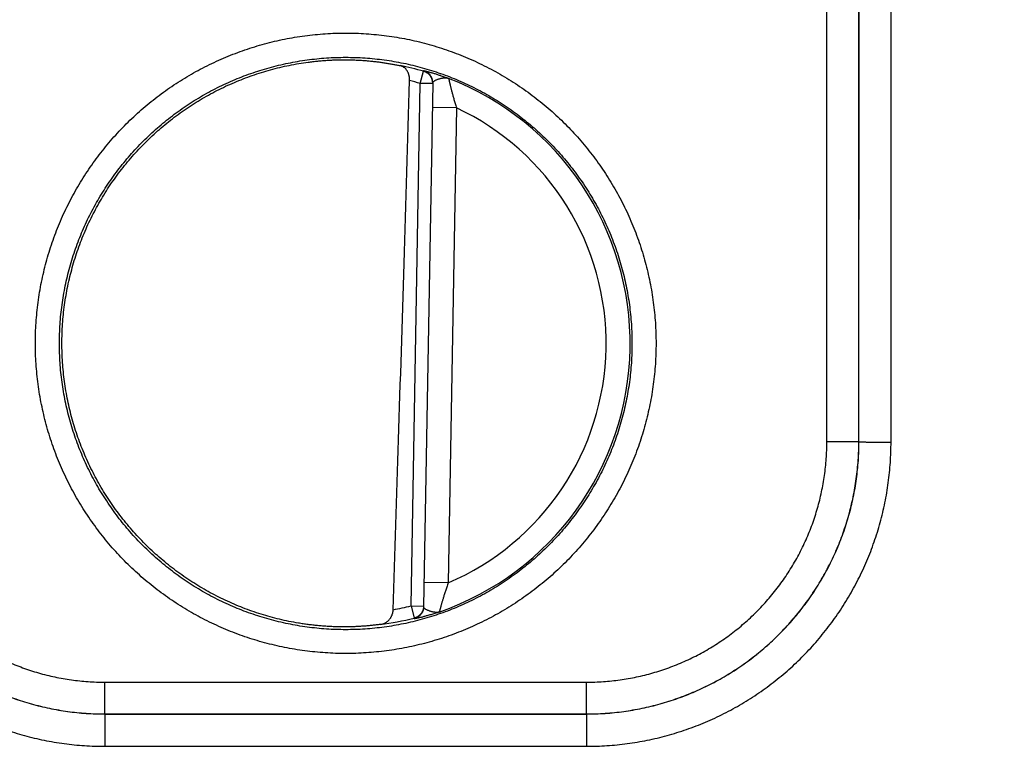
# Model space of a CAD drawing. Header units: inches. Extents: x 0 to 34, y 0 to 22.
# Tile 11 of 112: x 19.577 to 20.192, y 7.685 to 8.138. Entities that reach past the tile are written whole.
import ezdxf

# ---------------------------------------------------------------- set-up
doc = ezdxf.new("R2010")
doc.units = ezdxf.units.IN
doc.header["$LTSCALE"] = 1.87
doc.header["$MEASUREMENT"] = 0
doc.layers.get('0').update_dxf_attribs({"linetype": 'CONTINUOUS'})
doc.layers.add('DIMENSIONS', color=7, linetype='CONTINUOUS')
doc.styles.get("Standard").update_dxf_attribs({"font": 'txt', "width": 0.8})
doc.dimstyles.new('DIMSTYLE_1', dxfattribs={"dimtxt": 0.125, "dimasz": 0.18, "dimexe": 0.18, "dimexo": 0.0625, "dimgap": 0.09, "dimtad": 0, "dimtih": 1, "dimtoh": 1, "dimdec": 3, "dimzin": 4, "dimdsep": 46, "dimtxsty": 'STANDARD', "dimblk": '_FILLED', "dimblk1": '_FILLED', "dimblk2": '_FILLED', "dimcen": 0.09, "dimadec": 0, "dimazin": 0, "dimtp": 0.01, "dimtm": 0.01, "dimtfac": 1, "dimtdec": 3, "dimtofl": 0, "dimtmove": 0, "dimatfit": 3, "dimldrblk": '_FILLED', "dimfxl": 1, "dimtolj": 1, "dimtzin": 4, "dimarcsym": 0})

# ---------------------------------------------------------------- blocks, each defined once
blk = doc.blocks.new('_FILLED')
at = {"color": 0, "linetype": 'BYBLOCK'}
blk.add_solid([(0, 0), (-1, 0.1736), (-1, -0.1736)], dxfattribs=at)
blk = doc.blocks.new('*D11')
at = {"layer": 'DIMENSIONS', "color": 2, "linetype": 'CONTINUOUS'}
for p, q in [((18.23312, 8.17462), (18.23312, 9.35505)), ((26.11345, 7.99058), (26.11345, 9.35505)), ((18.23312, 9.23005), (21.41529, 9.23005)), ((26.11345, 9.23005), (22.96529, 9.23005))]:
    blk.add_line(p, q, dxfattribs=at)
at = {"layer": 'DIMENSIONS', "color": 2, "linetype": 'CONTINUOUS', "xscale": 0.18, "yscale": 0.18, "zscale": 0.18, "rotation": 180}
blk.add_blockref('_FILLED', (18.23312, 9.23005), dxfattribs=at)
at = {"layer": 'DIMENSIONS', "color": 2, "linetype": 'CONTINUOUS', "xscale": 0.18, "yscale": 0.18, "zscale": 0.18}
blk.add_blockref('_FILLED', (26.11345, 9.23005), dxfattribs=at)
at = {"layer": 'DIMENSIONS', "color": 2, "linetype": 'CONTINUOUS', "width": 0.8}
for s, p in [('[', (22.10279, 9.16755)), (']', (22.80279, 9.16755)), ('7.880', (21.47779, 9.16755)), ('200.16', (22.20279, 9.16755))]:
    blk.add_text(s, height=0.125, dxfattribs=at).set_placement(p)

msp = doc.modelspace()

# ---------------------------------------------------------------- linework, layer by layer
at = {"color": 7, "linetype": 'CONTINUOUS'}
for p, q in [((20.10085, 7.87462), (20.10094, 8.44996)), ((20.12085, 7.87445), (20.12093, 8.44979)), ((20.08077, 7.87453), (20.08068, 8.41066)), ((20.10076, 7.87471), (20.10068, 8.41084)), ((19.82691, 8.09842), (19.82908, 8.10599)), ((19.82121, 7.77217), (19.82691, 8.09842)), ((19.83478, 8.09828), (19.82691, 8.09842)), ((19.83479, 8.09864), (19.82908, 7.77167)), ((19.84952, 8.08321), (19.83452, 8.08348)), ((19.84952, 8.08321), (19.84434, 7.78657)), ((20.10085, 7.87462), (20.10076, 7.87471)), ((19.84434, 7.78657), (19.82935, 7.78683)), ((19.82121, 7.77217), (19.82312, 7.76453)), ((19.82121, 7.77217), (19.82909, 7.77203)), ((19.63008, 7.70471), (19.63008, 7.72453)), ((19.63008, 7.72453), (19.93081, 7.72453)), ((19.93081, 7.70471), (19.93081, 7.72453)), ((19.63005, 7.70468), (19.63008, 7.70471)), ((19.63005, 7.70468), (19.63005, 7.68451)), ((19.63005, 7.70468), (19.93085, 7.70468)), ((19.63008, 7.70471), (19.93081, 7.70471)), ((19.93085, 7.70468), (19.93081, 7.70471)), ((19.93085, 7.70468), (19.93085, 7.68451)), ((19.63005, 7.68451), (19.93085, 7.68451))]:
    msp.add_line(p, q, dxfattribs=at)
for radius, start, end in [(0.17675, 74.03059, 78.93522), (0.17756, 289.20156, 68.79846), (0.16888, 74.03064, 76.33344), (0.16257, 293.14471, 64.85529), (0.16888, 280.09604, 283.96948), (0.17675, 277.00613, 283.96941)]:
    msp.add_arc((19.78045, 7.93605), radius, start, end, dxfattribs=at)
for points, knots in [([(19.78045, 7.74245), (19.77831, 7.74245), (19.77405, 7.74252), (19.76766, 7.74284), (19.76127, 7.74336), (19.75491, 7.7441), (19.74857, 7.74505), (19.74227, 7.74621), (19.73601, 7.74758), (19.7298, 7.74915), (19.72365, 7.75093), (19.71756, 7.7529), (19.71153, 7.75508), (19.70559, 7.75746), (19.69972, 7.76003), (19.69394, 7.7628), (19.68826, 7.76575), (19.68268, 7.76889), (19.6772, 7.77221), (19.67184, 7.77572), (19.66659, 7.7794), (19.66147, 7.78325), (19.65648, 7.78727), (19.65162, 7.79145), (19.64691, 7.79579), (19.64234, 7.80028), (19.63792, 7.80492), (19.63366, 7.80971), (19.62956, 7.81463), (19.62562, 7.81969), (19.62186, 7.82487), (19.61826, 7.83017), (19.61485, 7.8356), (19.61161, 7.84113), (19.60856, 7.84676), (19.6057, 7.8525), (19.60303, 7.85832), (19.60055, 7.86423), (19.59827, 7.87022), (19.59619, 7.87628), (19.59431, 7.8824), (19.59264, 7.88859), (19.59117, 7.89482), (19.5899, 7.90111), (19.58885, 7.90743), (19.588, 7.91378), (19.58737, 7.92015), (19.58694, 7.92655), (19.58673, 7.93295), (19.58673, 7.93936), (19.58694, 7.94576), (19.58737, 7.95216), (19.588, 7.95853), (19.58885, 7.96489), (19.5899, 7.97121), (19.59117, 7.97749), (19.59264, 7.98372), (19.59431, 7.98991), (19.59619, 7.99603), (19.59827, 8.00209), (19.60055, 8.00808), (19.60303, 8.01399), (19.6057, 8.01982), (19.60856, 8.02555), (19.61161, 8.03118), (19.61485, 8.03672), (19.61826, 8.04214), (19.62186, 8.04744), (19.62563, 8.05263), (19.62956, 8.05768), (19.63366, 8.0626), (19.63792, 8.06739), (19.64234, 8.07203), (19.64691, 8.07652), (19.65163, 8.08086), (19.65648, 8.08504), (19.66147, 8.08906), (19.6666, 8.09291), (19.67184, 8.09659), (19.67721, 8.1001), (19.68268, 8.10342), (19.68827, 8.10656), (19.69395, 8.10951), (19.69973, 8.11228), (19.70559, 8.11485), (19.71154, 8.11723), (19.71756, 8.1194), (19.72365, 8.12138), (19.7298, 8.12316), (19.73601, 8.12473), (19.74227, 8.1261), (19.74857, 8.12725), (19.75491, 8.1282), (19.76128, 8.12894), (19.76766, 8.12947), (19.77405, 8.12979), (19.77832, 8.12986), (19.78045, 8.12986)], [0, 0, 0, 0, 0.010507, 0.021025, 0.03155, 0.04208, 0.05261, 0.063138, 0.073663, 0.084187, 0.09471, 0.105232, 0.115755, 0.126278, 0.136802, 0.147325, 0.157848, 0.16837, 0.178893, 0.189421, 0.199952, 0.210482, 0.22101, 0.231537, 0.242066, 0.252595, 0.263124, 0.273652, 0.28418, 0.294707, 0.305236, 0.315764, 0.326292, 0.33682, 0.347348, 0.357876, 0.368404, 0.378932, 0.38946, 0.399988, 0.410516, 0.421044, 0.431572, 0.4421, 0.452628, 0.463156, 0.473684, 0.484212, 0.49474, 0.505268, 0.515796, 0.526324, 0.536852, 0.54738, 0.557908, 0.568436, 0.578964, 0.589492, 0.600021, 0.610549, 0.621076, 0.631604, 0.642132, 0.65266, 0.663188, 0.673716, 0.684244, 0.694772, 0.705301, 0.715829, 0.726356, 0.736884, 0.747413, 0.757943, 0.768471, 0.778997, 0.789526, 0.800057, 0.810588, 0.821115, 0.831638, 0.842161, 0.852684, 0.863206, 0.873728, 0.88425, 0.894772, 0.905295, 0.915818, 0.926341, 0.936867, 0.947395, 0.957924, 0.968453, 0.978977, 0.989494, 1, 1, 1, 1]), ([(19.78045, 8.12986), (19.78258, 8.12986), (19.78684, 8.12979), (19.79324, 8.12947), (19.79962, 8.12894), (19.80598, 8.1282), (19.81232, 8.12725), (19.81862, 8.1261), (19.82488, 8.12473), (19.83109, 8.12316), (19.83724, 8.12138), (19.84334, 8.1194), (19.84936, 8.11722), (19.85531, 8.11485), (19.86117, 8.11228), (19.86695, 8.10951), (19.87263, 8.10656), (19.87821, 8.10342), (19.88369, 8.10009), (19.88905, 8.09659), (19.8943, 8.09291), (19.89942, 8.08906), (19.90441, 8.08504), (19.90927, 8.08086), (19.91398, 8.07652), (19.91855, 8.07203), (19.92297, 8.06739), (19.92723, 8.0626), (19.93133, 8.05768), (19.93527, 8.05262), (19.93904, 8.04744), (19.94263, 8.04213), (19.94605, 8.03671), (19.94928, 8.03118), (19.95233, 8.02555), (19.95519, 8.01981), (19.95786, 8.01399), (19.96034, 8.00808), (19.96262, 8.00209), (19.9647, 7.99603), (19.96658, 7.9899), (19.96826, 7.98372), (19.96973, 7.97748), (19.97099, 7.9712), (19.97205, 7.96488), (19.97289, 7.95853), (19.97352, 7.95215), (19.97395, 7.94576), (19.97416, 7.93936), (19.97416, 7.93295), (19.97395, 7.92654), (19.97352, 7.92015), (19.97289, 7.91377), (19.97204, 7.90742), (19.97099, 7.9011), (19.96973, 7.89482), (19.96826, 7.88858), (19.96658, 7.8824), (19.9647, 7.87627), (19.96262, 7.87021), (19.96034, 7.86422), (19.95786, 7.85832), (19.95519, 7.85249), (19.95233, 7.84676), (19.94928, 7.84112), (19.94604, 7.83559), (19.94263, 7.83017), (19.93903, 7.82487), (19.93527, 7.81968), (19.93133, 7.81463), (19.92723, 7.8097), (19.92297, 7.80492), (19.91855, 7.80028), (19.91398, 7.79578), (19.90927, 7.79144), (19.90441, 7.78726), (19.89942, 7.78325), (19.8943, 7.77939), (19.88905, 7.77571), (19.88368, 7.77221), (19.87821, 7.76889), (19.87263, 7.76575), (19.86694, 7.76279), (19.86117, 7.76003), (19.8553, 7.75746), (19.84936, 7.75508), (19.84333, 7.7529), (19.83724, 7.75093), (19.83109, 7.74915), (19.82488, 7.74758), (19.81862, 7.74621), (19.81232, 7.74505), (19.80598, 7.7441), (19.79962, 7.74336), (19.79323, 7.74284), (19.78684, 7.74252), (19.78258, 7.74245), (19.78045, 7.74245)], [0, 0, 0, 0, 0.010507, 0.021025, 0.03155, 0.042079, 0.05261, 0.063138, 0.073663, 0.084187, 0.09471, 0.105232, 0.115755, 0.126278, 0.136801, 0.147325, 0.157848, 0.16837, 0.178893, 0.18942, 0.199951, 0.210482, 0.221009, 0.231536, 0.242065, 0.252594, 0.263123, 0.273651, 0.284179, 0.294707, 0.305235, 0.315763, 0.326292, 0.33682, 0.347347, 0.357875, 0.368403, 0.378931, 0.389459, 0.399987, 0.410515, 0.421043, 0.431571, 0.442099, 0.452627, 0.463155, 0.473683, 0.484211, 0.49474, 0.505268, 0.515796, 0.526324, 0.536852, 0.54738, 0.557908, 0.568436, 0.578964, 0.589492, 0.60002, 0.610548, 0.621076, 0.631604, 0.642132, 0.65266, 0.663188, 0.673715, 0.684243, 0.694772, 0.7053, 0.715828, 0.726356, 0.736883, 0.747412, 0.757942, 0.76847, 0.778997, 0.789525, 0.800056, 0.810587, 0.821114, 0.831638, 0.842161, 0.852683, 0.863206, 0.873728, 0.88425, 0.894772, 0.905294, 0.915817, 0.926341, 0.936867, 0.947395, 0.957924, 0.968453, 0.978977, 0.989494, 1, 1, 1, 1]), ([(19.78045, 7.75732), (19.77843, 7.75732), (19.77441, 7.75738), (19.76838, 7.75769), (19.76236, 7.7582), (19.75636, 7.75891), (19.75039, 7.75983), (19.74446, 7.76094), (19.73856, 7.76226), (19.73272, 7.76377), (19.72693, 7.76548), (19.72119, 7.76739), (19.71553, 7.76949), (19.70994, 7.77177), (19.70443, 7.77425), (19.69901, 7.77691), (19.69368, 7.77975), (19.68845, 7.78277), (19.68333, 7.78597), (19.67832, 7.78933), (19.67342, 7.79286), (19.66865, 7.79656), (19.66401, 7.80041), (19.65949, 7.80442), (19.65512, 7.80858), (19.65089, 7.81288), (19.6468, 7.81733), (19.64287, 7.82191), (19.6391, 7.82662), (19.63548, 7.83145), (19.63204, 7.83641), (19.62876, 7.84148), (19.62565, 7.84665), (19.62272, 7.85193), (19.61997, 7.8573), (19.61741, 7.86277), (19.61502, 7.86832), (19.61283, 7.87394), (19.61083, 7.87964), (19.60902, 7.8854), (19.60741, 7.89121), (19.606, 7.89708), (19.60478, 7.90299), (19.60377, 7.90894), (19.60295, 7.91493), (19.60234, 7.92093), (19.60193, 7.92696), (19.60173, 7.93299), (19.60173, 7.93903), (19.60193, 7.94506), (19.60234, 7.95108), (19.60295, 7.95709), (19.60376, 7.96307), (19.60478, 7.96902), (19.60599, 7.97493), (19.60741, 7.9808), (19.60902, 7.98662), (19.61082, 7.99238), (19.61282, 7.99808), (19.61501, 8.0037), (19.61739, 8.00925), (19.61996, 8.01472), (19.62271, 8.02009), (19.62564, 8.02537), (19.62874, 8.03055), (19.63202, 8.03562), (19.63547, 8.04057), (19.63908, 8.04541), (19.64286, 8.05012), (19.64679, 8.0547), (19.65088, 8.05915), (19.65511, 8.06345), (19.65948, 8.06762), (19.664, 8.07163), (19.66864, 8.07548), (19.67342, 8.07918), (19.67831, 8.08271), (19.68333, 8.08608), (19.68845, 8.08927), (19.69368, 8.09229), (19.69901, 8.09513), (19.70443, 8.0978), (19.70994, 8.10027), (19.71553, 8.10256), (19.72119, 8.10466), (19.72692, 8.10656), (19.73272, 8.10827), (19.73856, 8.10979), (19.74446, 8.1111), (19.75039, 8.11222), (19.75636, 8.11313), (19.76236, 8.11385), (19.76838, 8.11436), (19.77441, 8.11466), (19.77843, 8.11473), (19.78045, 8.11473)], [0, 0, 0, 0, 0.010755, 0.021511, 0.032266, 0.043021, 0.053777, 0.064532, 0.075288, 0.086043, 0.096798, 0.107552, 0.118308, 0.129065, 0.139823, 0.150581, 0.161335, 0.172086, 0.182835, 0.193586, 0.204337, 0.215087, 0.225837, 0.236586, 0.247336, 0.258086, 0.268836, 0.279586, 0.290336, 0.301085, 0.311835, 0.322586, 0.333336, 0.344086, 0.354836, 0.365587, 0.376337, 0.387088, 0.397838, 0.408589, 0.41934, 0.430091, 0.440842, 0.451592, 0.462343, 0.473094, 0.483845, 0.494597, 0.505348, 0.516099, 0.52685, 0.537601, 0.548353, 0.559104, 0.569855, 0.580607, 0.591358, 0.60211, 0.612862, 0.623613, 0.634365, 0.645116, 0.655868, 0.66662, 0.677371, 0.688123, 0.698875, 0.709628, 0.72038, 0.731132, 0.741884, 0.752637, 0.763391, 0.774143, 0.784897, 0.79565, 0.806404, 0.817157, 0.82791, 0.838664, 0.849421, 0.860178, 0.870936, 0.881692, 0.892448, 0.903202, 0.913957, 0.924712, 0.935468, 0.946223, 0.956979, 0.967734, 0.978489, 0.989245, 1, 1, 1, 1]), ([(19.75703, 8.11169), (19.75802, 8.11182), (19.76, 8.11207), (19.76296, 8.11239), (19.76591, 8.11265), (19.76885, 8.11286), (19.77178, 8.11302), (19.77468, 8.11313), (19.77757, 8.11318), (19.77949, 8.11319), (19.78045, 8.11318)], [0, 0, 0, 0, 0.127608, 0.254586, 0.380801, 0.506317, 0.631045, 0.754899, 0.877931, 1, 1, 1, 1]), ([(19.78045, 8.11473), (19.78246, 8.11473), (19.78648, 8.11466), (19.79252, 8.11436), (19.79853, 8.11385), (19.80453, 8.11313), (19.8105, 8.11222), (19.81644, 8.1111), (19.82233, 8.10979), (19.82818, 8.10827), (19.83397, 8.10656), (19.8397, 8.10466), (19.84536, 8.10256), (19.85095, 8.10027), (19.85646, 8.0978), (19.86188, 8.09513), (19.86721, 8.09229), (19.87244, 8.08927), (19.87756, 8.08608), (19.88257, 8.08272), (19.88747, 8.07918), (19.89224, 8.07549), (19.89689, 8.07163), (19.9014, 8.06762), (19.90577, 8.06347), (19.91, 8.05916), (19.91409, 8.05472), (19.91802, 8.05014), (19.92179, 8.04543), (19.92541, 8.04059), (19.92886, 8.03564), (19.93214, 8.03057), (19.93524, 8.02539), (19.93817, 8.02011), (19.94092, 8.01474), (19.94349, 8.00928), (19.94587, 8.00373), (19.94806, 7.99811), (19.95006, 7.99241), (19.95187, 7.98665), (19.95348, 7.98083), (19.95489, 7.97496), (19.95611, 7.96905), (19.95712, 7.9631), (19.95794, 7.95712), (19.95855, 7.95111), (19.95896, 7.94509), (19.95916, 7.93906), (19.95916, 7.93302), (19.95896, 7.92699), (19.95855, 7.92096), (19.95794, 7.91496), (19.95713, 7.90898), (19.95612, 7.90302), (19.9549, 7.89711), (19.95349, 7.89124), (19.95188, 7.88542), (19.95007, 7.87966), (19.94807, 7.87397), (19.94588, 7.86834), (19.9435, 7.86279), (19.94093, 7.85733), (19.93818, 7.85195), (19.93525, 7.84667), (19.93215, 7.8415), (19.92887, 7.83643), (19.92542, 7.83147), (19.92181, 7.82664), (19.91803, 7.82192), (19.9141, 7.81734), (19.91002, 7.8129), (19.90578, 7.80859), (19.90141, 7.80443), (19.89689, 7.80042), (19.89225, 7.79656), (19.88747, 7.79287), (19.88258, 7.78933), (19.87756, 7.78597), (19.87244, 7.78277), (19.86721, 7.77975), (19.86188, 7.77691), (19.85646, 7.77425), (19.85095, 7.77177), (19.84536, 7.76949), (19.8397, 7.76739), (19.83397, 7.76548), (19.82818, 7.76377), (19.82233, 7.76226), (19.81644, 7.76094), (19.8105, 7.75983), (19.80453, 7.75891), (19.79853, 7.7582), (19.79252, 7.75769), (19.78648, 7.75738), (19.78246, 7.75732), (19.78045, 7.75732)], [0, 0, 0, 0, 0.010755, 0.021511, 0.032266, 0.043021, 0.053777, 0.064532, 0.075288, 0.086043, 0.096797, 0.107552, 0.118307, 0.129065, 0.139823, 0.15058, 0.161335, 0.172086, 0.182835, 0.193585, 0.204336, 0.215087, 0.225836, 0.236586, 0.247336, 0.258086, 0.268835, 0.279585, 0.290335, 0.301085, 0.311835, 0.322585, 0.333335, 0.344085, 0.354836, 0.365586, 0.376337, 0.387087, 0.397838, 0.408588, 0.419339, 0.43009, 0.440841, 0.451592, 0.462343, 0.473094, 0.483845, 0.494596, 0.505347, 0.516098, 0.526849, 0.537601, 0.548352, 0.559104, 0.569855, 0.580606, 0.591358, 0.60211, 0.612861, 0.623613, 0.634364, 0.645116, 0.655868, 0.66662, 0.677371, 0.688123, 0.698875, 0.709628, 0.72038, 0.731132, 0.741885, 0.752638, 0.763391, 0.774144, 0.784897, 0.795651, 0.806405, 0.817158, 0.827911, 0.838665, 0.849421, 0.860179, 0.870936, 0.881693, 0.892448, 0.903202, 0.913957, 0.924712, 0.935468, 0.946223, 0.956979, 0.967734, 0.978489, 0.989245, 1, 1, 1, 1]), ([(19.78045, 8.11318), (19.7814, 8.11318), (19.78331, 8.11315), (19.78616, 8.11306), (19.78897, 8.11293), (19.79175, 8.11275), (19.79449, 8.11253), (19.79719, 8.11227), (19.79983, 8.11197), (19.80242, 8.11163), (19.80495, 8.11126), (19.80742, 8.11086), (19.80981, 8.11044), (19.81212, 8.10999), (19.81363, 8.10968), (19.81437, 8.10952)], [0, 0, 0, 0, 0.084065, 0.16743, 0.249916, 0.331405, 0.411876, 0.491153, 0.569073, 0.645584, 0.72047, 0.79349, 0.864545, 0.933458, 1, 1, 1, 1]), ([(19.75091, 7.76144), (19.74895, 7.76178), (19.74502, 7.76251), (19.73917, 7.76381), (19.73336, 7.7653), (19.72762, 7.76699), (19.72193, 7.76887), (19.7163, 7.77095), (19.71076, 7.77321), (19.70529, 7.77566), (19.6999, 7.7783), (19.69461, 7.78111), (19.68942, 7.7841), (19.68433, 7.78727), (19.67935, 7.7906), (19.67449, 7.79411), (19.66975, 7.79777), (19.66513, 7.80159), (19.66065, 7.80557), (19.6563, 7.8097), (19.6521, 7.81397), (19.64804, 7.81838), (19.64414, 7.82292), (19.64039, 7.8276), (19.6368, 7.8324), (19.63337, 7.83732), (19.63011, 7.84235), (19.62703, 7.84748), (19.62412, 7.85272), (19.62139, 7.85806), (19.61884, 7.86348), (19.61648, 7.86899), (19.6143, 7.87458), (19.61231, 7.88023), (19.61052, 7.88595), (19.60892, 7.89173), (19.60752, 7.89755), (19.60631, 7.90342), (19.60531, 7.90933), (19.6045, 7.91527), (19.6039, 7.92123), (19.60349, 7.92722), (19.6033, 7.93321), (19.6033, 7.9392), (19.6035, 7.94519), (19.60391, 7.95117), (19.60452, 7.95713), (19.60534, 7.96307), (19.60635, 7.96898), (19.60756, 7.97485), (19.60897, 7.98067), (19.61057, 7.98645), (19.61237, 7.99216), (19.61437, 7.99782), (19.61655, 8.0034), (19.61892, 8.0089), (19.62147, 8.01433), (19.62421, 8.01966), (19.62712, 8.02489), (19.63021, 8.03003), (19.63348, 8.03506), (19.63691, 8.03997), (19.6405, 8.04477), (19.64426, 8.04944), (19.64817, 8.05398), (19.65223, 8.05838), (19.65644, 8.06265), (19.66079, 8.06677), (19.66528, 8.07074), (19.6699, 8.07456), (19.67464, 8.07822), (19.67951, 8.08172), (19.68449, 8.08505), (19.68958, 8.08821), (19.69478, 8.09119), (19.70007, 8.094), (19.70546, 8.09663), (19.71093, 8.09907), (19.71648, 8.10133), (19.72211, 8.1034), (19.7278, 8.10528), (19.73355, 8.10696), (19.73935, 8.10845), (19.74521, 8.10974), (19.7511, 8.11083), (19.75505, 8.11143), (19.75703, 8.11169)], [0, 0, 0, 0, 0.011903, 0.023808, 0.03571, 0.047615, 0.059518, 0.071422, 0.083327, 0.095229, 0.107134, 0.119037, 0.130942, 0.142847, 0.154749, 0.166655, 0.178558, 0.190463, 0.202369, 0.214272, 0.226178, 0.238081, 0.249987, 0.261892, 0.273796, 0.285702, 0.297606, 0.309512, 0.321418, 0.333322, 0.345229, 0.357132, 0.369039, 0.380945, 0.392849, 0.404756, 0.41666, 0.428567, 0.440473, 0.452378, 0.464285, 0.476189, 0.488096, 0.500001, 0.511907, 0.523814, 0.535718, 0.547625, 0.55953, 0.571435, 0.583342, 0.595246, 0.607153, 0.619058, 0.630963, 0.64287, 0.654773, 0.66668, 0.678584, 0.69049, 0.702396, 0.714299, 0.726206, 0.738109, 0.750015, 0.76192, 0.773823, 0.785729, 0.797632, 0.809538, 0.821442, 0.833346, 0.845251, 0.857154, 0.869059, 0.880963, 0.892866, 0.904771, 0.916674, 0.928578, 0.940482, 0.952385, 0.96429, 0.976192, 0.988097, 1, 1, 1, 1]), ([(19.82035, 8.10015), (19.82035, 8.10033), (19.82036, 8.10067), (19.82034, 8.1012), (19.82029, 8.10174), (19.82022, 8.10228), (19.82013, 8.10283), (19.82001, 8.10338), (19.81985, 8.10393), (19.81967, 8.10447), (19.81946, 8.10501), (19.81922, 8.10554), (19.81894, 8.10605), (19.81863, 8.10654), (19.81829, 8.10702), (19.81791, 8.10746), (19.8175, 8.10788), (19.81705, 8.10826), (19.81657, 8.10861), (19.81606, 8.10891), (19.81552, 8.10917), (19.81496, 8.10938), (19.81457, 8.10948), (19.81437, 8.10952)], [0, 0, 0, 0, 0.042988, 0.086858, 0.131512, 0.176944, 0.223037, 0.269777, 0.316991, 0.36466, 0.412622, 0.46085, 0.509214, 0.557689, 0.606204, 0.654769, 0.703375, 0.752084, 0.800954, 0.85009, 0.899568, 0.949496, 1, 1, 1, 1]), ([(19.82908, 8.10635), (19.82908, 8.10636), (19.82915, 8.10637), (19.82923, 8.10636), (19.82942, 8.10633), (19.82967, 8.10628), (19.82999, 8.10621), (19.83039, 8.10612), (19.83086, 8.10601), (19.8314, 8.10587), (19.83201, 8.10571), (19.8327, 8.10553), (19.83346, 8.10532), (19.83429, 8.10508), (19.83518, 8.10481), (19.83615, 8.10452), (19.83718, 8.1042), (19.83827, 8.10385), (19.83944, 8.10346), (19.84066, 8.10304), (19.84195, 8.10259), (19.84329, 8.10211), (19.8442, 8.10177), (19.84466, 8.1016)], [0, 0, 0, 0, 0.002335, 0.008806, 0.019776, 0.035339, 0.055545, 0.080405, 0.109944, 0.144199, 0.183179, 0.226832, 0.275068, 0.327788, 0.384982, 0.446679, 0.512896, 0.583569, 0.658611, 0.737927, 0.821352, 0.908726, 1, 1, 1, 1]), ([(19.82908, 8.10599), (19.82908, 8.10603), (19.82908, 8.10611), (19.82908, 8.10623), (19.82908, 8.10631), (19.82908, 8.10635)], [0, 0, 0, 0, 0.333447, 0.666738, 1, 1, 1, 1]), ([(19.83479, 8.09864), (19.83479, 8.09883), (19.83478, 8.09921), (19.83473, 8.09978), (19.83464, 8.10035), (19.8345, 8.10091), (19.83433, 8.10145), (19.83411, 8.10198), (19.83386, 8.1025), (19.83357, 8.10299), (19.83325, 8.10347), (19.83289, 8.10392), (19.8325, 8.10434), (19.83208, 8.10473), (19.83164, 8.10509), (19.83116, 8.10541), (19.83067, 8.10571), (19.83016, 8.10596), (19.82962, 8.10618), (19.82926, 8.10629), (19.82908, 8.10635)], [0, 0, 0, 0, 0.055548, 0.1111, 0.166652, 0.222204, 0.277757, 0.333311, 0.388865, 0.44442, 0.499975, 0.555531, 0.611087, 0.666644, 0.722202, 0.777761, 0.83332, 0.888879, 0.944439, 1, 1, 1, 1]), ([(19.83478, 8.09864), (19.83478, 8.09871), (19.83477, 8.09897), (19.83473, 8.09942), (19.83463, 8.09999), (19.8345, 8.10055), (19.83432, 8.10109), (19.83411, 8.10162), (19.83386, 8.10214), (19.83357, 8.10263), (19.83324, 8.10311), (19.83289, 8.10355), (19.8325, 8.10397), (19.83208, 8.10437), (19.83163, 8.10473), (19.83116, 8.10505), (19.83067, 8.10534), (19.83015, 8.1056), (19.82962, 8.10581), (19.82926, 8.10593), (19.82908, 8.10599)], [0, 0, 0, 0, 0.021371, 0.078933, 0.136495, 0.194058, 0.251622, 0.309186, 0.36675, 0.424315, 0.481881, 0.539447, 0.597014, 0.654581, 0.71215, 0.769719, 0.827288, 0.884858, 0.942428, 1, 1, 1, 1]), ([(19.83479, 8.09864), (19.83479, 8.09873), (19.83482, 8.09892), (19.83494, 8.09919), (19.83514, 8.09946), (19.83544, 8.09974), (19.83583, 8.10002), (19.83632, 8.10031), (19.8369, 8.10059), (19.83755, 8.10086), (19.83825, 8.10111), (19.83896, 8.10133), (19.83969, 8.10153), (19.84043, 8.1017), (19.84117, 8.10183), (19.84191, 8.1019), (19.84264, 8.10194), (19.84335, 8.1019), (19.84403, 8.10179), (19.84446, 8.10167), (19.84466, 8.1016)], [0, 0, 0, 0, 0.024638, 0.050912, 0.081009, 0.11701, 0.160651, 0.212479, 0.271956, 0.336871, 0.404372, 0.473003, 0.542036, 0.610654, 0.678724, 0.746696, 0.81385, 0.87869, 0.940685, 1, 1, 1, 1]), ([(19.84466, 8.1016), (19.84467, 8.10158), (19.84468, 8.10154), (19.8447, 8.10145), (19.84473, 8.10131), (19.84477, 8.10111), (19.84483, 8.10087), (19.8449, 8.10057), (19.84498, 8.10022), (19.84508, 8.09982), (19.84518, 8.09937), (19.84531, 8.09886), (19.84544, 8.09829), (19.84559, 8.09767), (19.84576, 8.097), (19.84594, 8.09626), (19.84614, 8.09547), (19.84635, 8.09463), (19.84659, 8.09372), (19.84684, 8.09276), (19.8471, 8.09174), (19.84739, 8.09067), (19.8477, 8.08954), (19.84803, 8.08836), (19.84837, 8.08713), (19.84874, 8.08586), (19.84912, 8.08455), (19.84939, 8.08366), (19.84952, 8.08321)], [0, 0, 0, 0, 0.002235, 0.007181, 0.014856, 0.025273, 0.03846, 0.054443, 0.073258, 0.094943, 0.119528, 0.147062, 0.177586, 0.211131, 0.24774, 0.287439, 0.330245, 0.376181, 0.425261, 0.477485, 0.532841, 0.591296, 0.652787, 0.717182, 0.784308, 0.853965, 0.925937, 1, 1, 1, 1]), ([(19.81005, 7.76979), (19.8112, 7.80517), (19.81351, 7.87725), (19.81695, 7.98737), (19.81921, 8.06211), (19.82035, 8.10015)], [0, 0, 0, 0, 0.321342, 0.654566, 1, 1, 1, 1]), ([(19.44005, 7.87445), (19.44005, 7.87233), (19.44012, 7.8681), (19.44044, 7.86176), (19.44097, 7.85543), (19.44171, 7.84912), (19.44266, 7.84284), (19.44383, 7.8366), (19.44519, 7.8304), (19.44677, 7.82425), (19.44855, 7.81816), (19.45053, 7.81213), (19.45272, 7.80616), (19.4551, 7.80028), (19.45768, 7.79447), (19.46045, 7.78876), (19.4634, 7.78314), (19.46655, 7.77763), (19.46988, 7.77222), (19.47338, 7.76693), (19.47706, 7.76176), (19.48091, 7.75671), (19.48493, 7.75179), (19.48911, 7.74702), (19.49345, 7.74238), (19.49794, 7.73789), (19.50258, 7.73355), (19.50736, 7.72938), (19.51227, 7.72536), (19.51732, 7.72151), (19.5225, 7.71783), (19.52779, 7.71432), (19.5332, 7.711), (19.53872, 7.70785), (19.54434, 7.70489), (19.55005, 7.70213), (19.55585, 7.69955), (19.56174, 7.69717), (19.56771, 7.69499), (19.57374, 7.693), (19.57984, 7.69122), (19.58599, 7.68965), (19.59219, 7.68828), (19.59843, 7.68712), (19.60471, 7.68617), (19.61102, 7.68543), (19.61735, 7.6849), (19.6237, 7.68458), (19.62793, 7.68451), (19.63005, 7.68451)], [0, 0, 0, 0, 0.021282, 0.042564, 0.063846, 0.085124, 0.106398, 0.12767, 0.14894, 0.170211, 0.191486, 0.212766, 0.234046, 0.25532, 0.276591, 0.297861, 0.319135, 0.340409, 0.361682, 0.382955, 0.404227, 0.425499, 0.446772, 0.468045, 0.489318, 0.510591, 0.531865, 0.553138, 0.574413, 0.595688, 0.616963, 0.638237, 0.659514, 0.680793, 0.702071, 0.723346, 0.74462, 0.765898, 0.787183, 0.808468, 0.829749, 0.851026, 0.872301, 0.893578, 0.914858, 0.936143, 0.957431, 0.978718, 1, 1, 1, 1]), ([(19.46004, 7.87462), (19.46004, 7.87269), (19.46011, 7.86882), (19.46041, 7.86302), (19.4609, 7.85723), (19.4616, 7.85147), (19.46249, 7.84573), (19.46357, 7.84003), (19.46485, 7.83437), (19.46632, 7.82875), (19.46799, 7.82319), (19.46984, 7.81768), (19.47188, 7.81225), (19.4741, 7.80689), (19.4765, 7.80161), (19.47908, 7.79641), (19.48184, 7.7913), (19.48477, 7.78629), (19.48787, 7.78139), (19.49114, 7.77659), (19.49457, 7.77191), (19.49815, 7.76735), (19.50189, 7.76291), (19.50578, 7.75861), (19.50981, 7.75443), (19.51398, 7.7504), (19.51829, 7.74652), (19.52273, 7.74278), (19.52729, 7.73919), (19.53198, 7.73577), (19.53677, 7.7325), (19.54168, 7.7294), (19.54669, 7.72647), (19.5518, 7.72371), (19.557, 7.72113), (19.56228, 7.71873), (19.56765, 7.7165), (19.57308, 7.71447), (19.57859, 7.71261), (19.58415, 7.71095), (19.58977, 7.70948), (19.59544, 7.7082), (19.60114, 7.70712), (19.60688, 7.70623), (19.61265, 7.70554), (19.61844, 7.70504), (19.62424, 7.70474), (19.62811, 7.70468), (19.63005, 7.70468)], [0, 0, 0, 0, 0.021747, 0.043492, 0.065235, 0.086977, 0.108719, 0.130461, 0.152202, 0.173943, 0.195685, 0.217427, 0.239166, 0.260901, 0.282633, 0.304365, 0.326099, 0.347831, 0.36956, 0.391288, 0.413017, 0.434746, 0.456475, 0.478202, 0.499927, 0.521653, 0.543381, 0.565112, 0.586845, 0.608579, 0.630312, 0.652047, 0.673785, 0.695525, 0.717264, 0.739003, 0.760745, 0.782492, 0.804242, 0.825992, 0.847741, 0.86949, 0.891241, 0.912991, 0.934742, 0.956493, 0.978246, 1, 1, 1, 1]), ([(19.46013, 7.87471), (19.46013, 7.87277), (19.46019, 7.8689), (19.46049, 7.8631), (19.46099, 7.85731), (19.46168, 7.85154), (19.46257, 7.84581), (19.46365, 7.8401), (19.46493, 7.83444), (19.4664, 7.82882), (19.46806, 7.82325), (19.46991, 7.81775), (19.47195, 7.81231), (19.47417, 7.80695), (19.47657, 7.80166), (19.47916, 7.79646), (19.48191, 7.79136), (19.48484, 7.78635), (19.48794, 7.78144), (19.49121, 7.77664), (19.49464, 7.77196), (19.49822, 7.7674), (19.50196, 7.76296), (19.50584, 7.75865), (19.50988, 7.75448), (19.51405, 7.75044), (19.51835, 7.74656), (19.52279, 7.74282), (19.52735, 7.73923), (19.53204, 7.7358), (19.53683, 7.73254), (19.54174, 7.72944), (19.54675, 7.72651), (19.55186, 7.72375), (19.55705, 7.72117), (19.56234, 7.71876), (19.5677, 7.71654), (19.57314, 7.7145), (19.57864, 7.71265), (19.5842, 7.71099), (19.58982, 7.70952), (19.59548, 7.70824), (19.60119, 7.70715), (19.60692, 7.70626), (19.61269, 7.70557), (19.61847, 7.70508), (19.62427, 7.70478), (19.62814, 7.70471), (19.63008, 7.70471)], [0, 0, 0, 0, 0.021759, 0.043514, 0.065264, 0.08701, 0.108756, 0.130502, 0.152248, 0.173995, 0.195743, 0.217492, 0.239238, 0.260979, 0.282716, 0.304452, 0.326189, 0.347924, 0.369658, 0.391389, 0.41312, 0.434852, 0.456582, 0.478309, 0.500035, 0.521761, 0.543488, 0.565218, 0.58695, 0.608681, 0.630412, 0.652144, 0.673878, 0.695613, 0.717346, 0.739081, 0.760819, 0.782561, 0.804305, 0.826049, 0.847792, 0.869534, 0.891274, 0.913015, 0.934756, 0.956501, 0.978248, 1, 1, 1, 1]), ([(19.48013, 7.87453), (19.48013, 7.87279), (19.48019, 7.86929), (19.48046, 7.86406), (19.48092, 7.85884), (19.48155, 7.85364), (19.48237, 7.84846), (19.48337, 7.84332), (19.48455, 7.83822), (19.4859, 7.83316), (19.48743, 7.82816), (19.48914, 7.8232), (19.49102, 7.81831), (19.49306, 7.81349), (19.49527, 7.80875), (19.49765, 7.80408), (19.50019, 7.7995), (19.50288, 7.79501), (19.50573, 7.79062), (19.50874, 7.78633), (19.51189, 7.78215), (19.51518, 7.77808), (19.51862, 7.77413), (19.52218, 7.7703), (19.52589, 7.7666), (19.52971, 7.76303), (19.53366, 7.7596), (19.53773, 7.7563), (19.54191, 7.75315), (19.5462, 7.75015), (19.55059, 7.7473), (19.55508, 7.7446), (19.55965, 7.74206), (19.56432, 7.73969), (19.56906, 7.73748), (19.57388, 7.73543), (19.57877, 7.73355), (19.58372, 7.73185), (19.58873, 7.73032), (19.59378, 7.72896), (19.59888, 7.72778), (19.60402, 7.72678), (19.60919, 7.72597), (19.61439, 7.72533), (19.61961, 7.72487), (19.62484, 7.7246), (19.62833, 7.72453), (19.63008, 7.72453)], [0, 0, 0, 0, 0.022256, 0.044504, 0.066744, 0.088976, 0.111199, 0.133418, 0.155637, 0.177861, 0.200089, 0.22232, 0.24455, 0.266774, 0.288995, 0.311214, 0.333433, 0.355652, 0.37787, 0.400088, 0.422306, 0.444524, 0.46674, 0.488956, 0.51117, 0.533385, 0.555601, 0.577817, 0.600033, 0.622248, 0.644463, 0.666678, 0.688894, 0.711109, 0.733323, 0.755541, 0.777764, 0.799989, 0.82221, 0.844426, 0.866638, 0.888848, 0.911064, 0.933288, 0.955519, 0.977757, 1, 1, 1, 1]), ([(19.93081, 7.70471), (19.93275, 7.70471), (19.93662, 7.70478), (19.94242, 7.70508), (19.9482, 7.70557), (19.95397, 7.70626), (19.95971, 7.70715), (19.96541, 7.70824), (19.97107, 7.70952), (19.97669, 7.71099), (19.98225, 7.71265), (19.98775, 7.7145), (19.99319, 7.71654), (19.99855, 7.71876), (20.00384, 7.72116), (20.00903, 7.72375), (20.01414, 7.7265), (20.01915, 7.72944), (20.02405, 7.73254), (20.02885, 7.7358), (20.03353, 7.73923), (20.03809, 7.74281), (20.04253, 7.74655), (20.04684, 7.75044), (20.05101, 7.75447), (20.05504, 7.75864), (20.05893, 7.76295), (20.06267, 7.76739), (20.06625, 7.77195), (20.06968, 7.77664), (20.07295, 7.78143), (20.07605, 7.78634), (20.07898, 7.79135), (20.08173, 7.79646), (20.08432, 7.80166), (20.08672, 7.80694), (20.08894, 7.81231), (20.09098, 7.81775), (20.09283, 7.82325), (20.09449, 7.82882), (20.09596, 7.83443), (20.09724, 7.8401), (20.09833, 7.84581), (20.09921, 7.85154), (20.09991, 7.85731), (20.1004, 7.8631), (20.1007, 7.8689), (20.10076, 7.87277), (20.10076, 7.87471)], [0, 0, 0, 0, 0.021752, 0.0435, 0.065243, 0.086983, 0.108722, 0.130462, 0.152202, 0.173943, 0.195685, 0.217428, 0.239169, 0.260905, 0.282638, 0.30437, 0.326103, 0.347835, 0.369565, 0.391294, 0.413024, 0.434753, 0.456482, 0.478209, 0.499935, 0.52166, 0.543388, 0.565119, 0.586852, 0.608586, 0.63032, 0.652054, 0.673792, 0.69553, 0.717268, 0.739007, 0.76075, 0.782498, 0.804247, 0.825997, 0.847746, 0.869494, 0.891241, 0.912987, 0.934736, 0.956487, 0.978241, 1, 1, 1, 1]), ([(19.93081, 7.72453), (19.93256, 7.72453), (19.93605, 7.7246), (19.94129, 7.72487), (19.9465, 7.72533), (19.9517, 7.72597), (19.95687, 7.72678), (19.96201, 7.72778), (19.96711, 7.72896), (19.97217, 7.73032), (19.97717, 7.73185), (19.98212, 7.73355), (19.98701, 7.73543), (19.99183, 7.73748), (19.99658, 7.73969), (20.00124, 7.74207), (20.00582, 7.7446), (20.0103, 7.7473), (20.01469, 7.75015), (20.01898, 7.75315), (20.02316, 7.7563), (20.02723, 7.7596), (20.03118, 7.76303), (20.03501, 7.7666), (20.03871, 7.77031), (20.04228, 7.77413), (20.04571, 7.77809), (20.04901, 7.78215), (20.05216, 7.78634), (20.05516, 7.79062), (20.05801, 7.79502), (20.0607, 7.7995), (20.06324, 7.80408), (20.06562, 7.80875), (20.06783, 7.81349), (20.06988, 7.81831), (20.07175, 7.8232), (20.07346, 7.82816), (20.07499, 7.83317), (20.07634, 7.83822), (20.07752, 7.84333), (20.07852, 7.84847), (20.07934, 7.85364), (20.07998, 7.85884), (20.08043, 7.86406), (20.08071, 7.86929), (20.08077, 7.87279), (20.08077, 7.87453)], [0, 0, 0, 0, 0.022247, 0.044486, 0.066718, 0.088941, 0.111156, 0.133367, 0.155579, 0.177795, 0.200015, 0.22224, 0.244463, 0.266682, 0.288896, 0.31111, 0.333325, 0.35554, 0.377755, 0.39997, 0.422185, 0.444401, 0.466616, 0.488831, 0.511046, 0.533261, 0.555478, 0.577696, 0.599914, 0.622132, 0.644351, 0.66657, 0.688791, 0.71101, 0.73323, 0.755454, 0.777684, 0.799915, 0.822144, 0.844368, 0.866587, 0.888805, 0.911029, 0.933261, 0.955502, 0.977748, 1, 1, 1, 1]), ([(19.93085, 7.70468), (19.93278, 7.70468), (19.93665, 7.70474), (19.94245, 7.70504), (19.94824, 7.70554), (19.95401, 7.70623), (19.95975, 7.70712), (19.96545, 7.7082), (19.97112, 7.70948), (19.97674, 7.71095), (19.9823, 7.71261), (19.9878, 7.71446), (19.99324, 7.7165), (19.99861, 7.71872), (20.00389, 7.72113), (20.00909, 7.72371), (20.0142, 7.72647), (20.01921, 7.7294), (20.02411, 7.7325), (20.02891, 7.73576), (20.03359, 7.73919), (20.03816, 7.74277), (20.04259, 7.74651), (20.0469, 7.7504), (20.05107, 7.75443), (20.05511, 7.7586), (20.059, 7.7629), (20.06273, 7.76734), (20.06632, 7.7719), (20.06975, 7.77659), (20.07301, 7.78138), (20.07611, 7.78629), (20.07905, 7.7913), (20.08181, 7.7964), (20.08439, 7.8016), (20.08679, 7.80688), (20.08902, 7.81225), (20.09105, 7.81768), (20.09291, 7.82318), (20.09457, 7.82875), (20.09604, 7.83436), (20.09732, 7.84003), (20.0984, 7.84573), (20.09929, 7.85147), (20.09999, 7.85723), (20.10048, 7.86302), (20.10078, 7.86882), (20.10085, 7.87269), (20.10085, 7.87462)], [0, 0, 0, 0, 0.021755, 0.043507, 0.065257, 0.087006, 0.108756, 0.130505, 0.152253, 0.174, 0.195748, 0.217496, 0.239241, 0.260981, 0.282718, 0.304455, 0.326192, 0.347928, 0.36966, 0.391391, 0.413122, 0.434853, 0.456583, 0.47831, 0.500037, 0.521762, 0.543489, 0.565219, 0.586951, 0.608682, 0.630413, 0.652144, 0.673879, 0.695614, 0.717349, 0.739084, 0.76082, 0.782562, 0.804305, 0.826049, 0.847791, 0.869534, 0.891277, 0.913021, 0.934764, 0.956508, 0.978254, 1, 1, 1, 1]), ([(19.93085, 7.68451), (19.93296, 7.68451), (19.9372, 7.68458), (19.94354, 7.6849), (19.94987, 7.68543), (19.95618, 7.68617), (19.96246, 7.68712), (19.96871, 7.68828), (19.97491, 7.68965), (19.98106, 7.69122), (19.98715, 7.693), (19.99319, 7.69499), (19.99915, 7.69717), (20.00504, 7.69955), (20.01085, 7.70213), (20.01656, 7.70489), (20.02218, 7.70785), (20.02769, 7.711), (20.0331, 7.71432), (20.0384, 7.71783), (20.04357, 7.72151), (20.04862, 7.72536), (20.05354, 7.72938), (20.05832, 7.73355), (20.06295, 7.73789), (20.06744, 7.74238), (20.07178, 7.74702), (20.07596, 7.75179), (20.07998, 7.75671), (20.08383, 7.76176), (20.08751, 7.76693), (20.09102, 7.77222), (20.09434, 7.77763), (20.09749, 7.78315), (20.10045, 7.78876), (20.10322, 7.79448), (20.10579, 7.80028), (20.10817, 7.80616), (20.11036, 7.81213), (20.11234, 7.81816), (20.11412, 7.82425), (20.1157, 7.8304), (20.11707, 7.8366), (20.11823, 7.84284), (20.11918, 7.84912), (20.11992, 7.85543), (20.12045, 7.86176), (20.12077, 7.8681), (20.12085, 7.87233), (20.12085, 7.87445)], [0, 0, 0, 0, 0.021288, 0.042577, 0.063865, 0.085149, 0.10643, 0.127707, 0.148982, 0.170259, 0.19154, 0.212825, 0.234109, 0.255388, 0.276663, 0.297937, 0.319214, 0.340492, 0.361768, 0.383042, 0.404317, 0.425591, 0.446865, 0.468139, 0.489412, 0.510685, 0.531958, 0.553231, 0.574505, 0.595778, 0.617051, 0.638323, 0.659597, 0.680872, 0.702147, 0.723418, 0.744688, 0.765962, 0.787241, 0.808521, 0.829797, 0.851069, 0.872339, 0.89361, 0.914884, 0.936163, 0.957444, 0.978724, 1, 1, 1, 1]), ([(20.10076, 7.87471), (20.10075, 7.8747), (20.10069, 7.8747), (20.10057, 7.87469), (20.10038, 7.87468), (20.10014, 7.87467), (20.09982, 7.87466), (20.09945, 7.87465), (20.09901, 7.87464), (20.09851, 7.87463), (20.09795, 7.87462), (20.09734, 7.87461), (20.09667, 7.87461), (20.09595, 7.8746), (20.09517, 7.87459), (20.09435, 7.87458), (20.09349, 7.87458), (20.09258, 7.87457), (20.09164, 7.87456), (20.09065, 7.87456), (20.08964, 7.87455), (20.0886, 7.87455), (20.08753, 7.87455), (20.08643, 7.87454), (20.08532, 7.87454), (20.0842, 7.87454), (20.08306, 7.87454), (20.08192, 7.87453), (20.08115, 7.87453), (20.08077, 7.87453)], [0, 0, 0, 0, 0.002705, 0.008683, 0.017934, 0.03043, 0.046133, 0.06499, 0.08694, 0.11191, 0.139818, 0.170572, 0.20407, 0.240201, 0.278846, 0.319877, 0.363158, 0.408546, 0.455891, 0.505036, 0.555819, 0.608071, 0.66162, 0.716289, 0.771897, 0.828259, 0.885189, 0.9425, 1, 1, 1, 1]), ([(20.10085, 7.87462), (20.10086, 7.87462), (20.10092, 7.87461), (20.10104, 7.8746), (20.10123, 7.87459), (20.10148, 7.87458), (20.10179, 7.87457), (20.10217, 7.87456), (20.10261, 7.87455), (20.1031, 7.87455), (20.10366, 7.87454), (20.10428, 7.87453), (20.10495, 7.87452), (20.10567, 7.87451), (20.10644, 7.8745), (20.10726, 7.8745), (20.10812, 7.87449), (20.10903, 7.87448), (20.10998, 7.87448), (20.11096, 7.87447), (20.11197, 7.87447), (20.11302, 7.87446), (20.11409, 7.87446), (20.11518, 7.87446), (20.11629, 7.87445), (20.11741, 7.87445), (20.11855, 7.87445), (20.1197, 7.87445), (20.12046, 7.87445), (20.12085, 7.87445)], [0, 0, 0, 0, 0.002705, 0.008683, 0.017934, 0.03043, 0.046132, 0.064989, 0.086939, 0.111909, 0.139817, 0.17057, 0.204068, 0.240199, 0.278843, 0.319874, 0.363155, 0.408543, 0.455888, 0.505033, 0.555816, 0.608068, 0.661618, 0.716287, 0.771895, 0.828257, 0.885188, 0.942499, 1, 1, 1, 1]), ([(19.84434, 7.78657), (19.84419, 7.78613), (19.8439, 7.78525), (19.84347, 7.78395), (19.84306, 7.78269), (19.84267, 7.78148), (19.8423, 7.78031), (19.84196, 7.77919), (19.84163, 7.77813), (19.84133, 7.77712), (19.84104, 7.77617), (19.84078, 7.77528), (19.84053, 7.77444), (19.84031, 7.77365), (19.8401, 7.77293), (19.83991, 7.77226), (19.83974, 7.77164), (19.83959, 7.77108), (19.83945, 7.77058), (19.83932, 7.77013), (19.83921, 7.76973), (19.83912, 7.76938), (19.83904, 7.76909), (19.83898, 7.76885), (19.83892, 7.76866), (19.83889, 7.76852), (19.83886, 7.76842), (19.83885, 7.76838), (19.83885, 7.76837)], [0, 0, 0, 0, 0.074063, 0.146035, 0.215692, 0.282817, 0.347213, 0.408703, 0.467157, 0.522513, 0.574736, 0.623815, 0.669752, 0.712557, 0.752256, 0.788866, 0.82241, 0.852934, 0.880468, 0.905053, 0.926738, 0.945553, 0.961537, 0.974724, 0.985142, 0.992817, 0.997764, 1, 1, 1, 1]), ([(19.80201, 7.76062), (19.80227, 7.76065), (19.80278, 7.76075), (19.80353, 7.76094), (19.80424, 7.76119), (19.80491, 7.76149), (19.80554, 7.76183), (19.80612, 7.76222), (19.80666, 7.76263), (19.80716, 7.76308), (19.80761, 7.76356), (19.80802, 7.76405), (19.80838, 7.76456), (19.80871, 7.76508), (19.80899, 7.76561), (19.80924, 7.76615), (19.80945, 7.76668), (19.80963, 7.76721), (19.80977, 7.76774), (19.80989, 7.76826), (19.80997, 7.76878), (19.81003, 7.76928), (19.81005, 7.76962), (19.81005, 7.76979)], [0, 0, 0, 0, 0.059904, 0.118091, 0.174614, 0.229564, 0.283278, 0.335862, 0.387293, 0.43757, 0.486836, 0.53505, 0.582275, 0.628477, 0.673723, 0.717965, 0.76122, 0.803486, 0.844712, 0.884984, 0.924244, 0.962599, 1, 1, 1, 1]), ([(19.82908, 7.77167), (19.82908, 7.77148), (19.82906, 7.77109), (19.82899, 7.77053), (19.82887, 7.76996), (19.82872, 7.76941), (19.82852, 7.76887), (19.82829, 7.76835), (19.82802, 7.76784), (19.82771, 7.76736), (19.82737, 7.7669), (19.827, 7.76646), (19.8266, 7.76605), (19.82616, 7.76568), (19.8257, 7.76533), (19.82522, 7.76502), (19.82472, 7.76475), (19.8242, 7.76451), (19.82366, 7.76432), (19.82329, 7.76421), (19.8231, 7.76416)], [0, 0, 0, 0, 0.055553, 0.111105, 0.166657, 0.222209, 0.277762, 0.333315, 0.388869, 0.444423, 0.499977, 0.555533, 0.611089, 0.666646, 0.722203, 0.777762, 0.83332, 0.88888, 0.94444, 1, 1, 1, 1]), ([(19.82907, 7.77167), (19.82907, 7.7716), (19.82905, 7.77134), (19.82899, 7.77089), (19.82888, 7.77032), (19.82872, 7.76977), (19.82853, 7.76923), (19.8283, 7.76871), (19.82803, 7.7682), (19.82772, 7.76772), (19.82738, 7.76726), (19.82701, 7.76682), (19.8266, 7.76641), (19.82617, 7.76604), (19.82571, 7.76569), (19.82523, 7.76538), (19.82472, 7.76511), (19.8242, 7.76487), (19.82367, 7.76468), (19.8233, 7.76457), (19.82312, 7.76453)], [0, 0, 0, 0, 0.021417, 0.079025, 0.136631, 0.194235, 0.25184, 0.309445, 0.367051, 0.424657, 0.482261, 0.539868, 0.597467, 0.655063, 0.712659, 0.770278, 0.827895, 0.88541, 0.942776, 1, 1, 1, 1]), ([(19.83885, 7.76837), (19.83864, 7.7683), (19.83821, 7.76819), (19.83753, 7.76811), (19.83682, 7.7681), (19.83608, 7.76816), (19.83535, 7.76826), (19.83461, 7.76842), (19.83388, 7.76861), (19.83316, 7.76883), (19.83245, 7.76908), (19.83177, 7.76935), (19.83112, 7.76964), (19.83055, 7.76994), (19.83007, 7.77025), (19.82969, 7.77054), (19.82941, 7.77083), (19.82921, 7.77111), (19.8291, 7.77139), (19.82908, 7.77158), (19.82908, 7.77167)], [0, 0, 0, 0, 0.059323, 0.121334, 0.186173, 0.253328, 0.32131, 0.389378, 0.457988, 0.52702, 0.595658, 0.663153, 0.728056, 0.787523, 0.839345, 0.882984, 0.918987, 0.949087, 0.975362, 1, 1, 1, 1]), ([(19.83885, 7.76837), (19.83838, 7.76821), (19.83745, 7.7679), (19.8361, 7.76747), (19.8348, 7.76706), (19.83356, 7.76669), (19.83238, 7.76634), (19.83127, 7.76603), (19.83023, 7.76574), (19.82926, 7.76548), (19.82836, 7.76525), (19.82752, 7.76504), (19.82676, 7.76486), (19.82606, 7.7647), (19.82544, 7.76456), (19.8249, 7.76444), (19.82442, 7.76434), (19.82402, 7.76427), (19.8237, 7.76421), (19.82345, 7.76417), (19.82326, 7.76415), (19.82317, 7.76414), (19.8231, 7.76415), (19.8231, 7.76416)], [0, 0, 0, 0, 0.091255, 0.178612, 0.262028, 0.341342, 0.416387, 0.487063, 0.553285, 0.614988, 0.672186, 0.724908, 0.773146, 0.816801, 0.855784, 0.890041, 0.919582, 0.944445, 0.964653, 0.980218, 0.991191, 0.997664, 1, 1, 1, 1]), ([(19.8231, 7.76416), (19.82311, 7.7642), (19.82311, 7.76428), (19.82311, 7.7644), (19.82311, 7.76448), (19.82312, 7.76453)], [0, 0, 0, 0, 0.333261, 0.666553, 1, 1, 1, 1]), ([(19.78045, 7.75907), (19.77949, 7.75906), (19.77758, 7.75906), (19.77469, 7.75912), (19.77178, 7.75922), (19.76884, 7.75937), (19.76589, 7.75958), (19.76292, 7.75984), (19.75993, 7.76016), (19.75693, 7.76053), (19.75392, 7.76095), (19.75192, 7.76127), (19.75091, 7.76144)], [0, 0, 0, 0, 0.096413, 0.193834, 0.292087, 0.391124, 0.491, 0.591593, 0.692777, 0.79463, 0.897084, 1, 1, 1, 1]), ([(19.80201, 7.76062), (19.80118, 7.7605), (19.7995, 7.76028), (19.79694, 7.75999), (19.79432, 7.75973), (19.79163, 7.75951), (19.7889, 7.75933), (19.78612, 7.75919), (19.7833, 7.7591), (19.7814, 7.75907), (19.78045, 7.75907)], [0, 0, 0, 0, 0.116066, 0.235192, 0.357051, 0.481508, 0.60827, 0.737063, 0.867754, 1, 1, 1, 1])]:
    msp.add_open_spline(points, degree=3, knots=knots, dxfattribs=at)
for points in [[(19.83478, 8.09828), (19.83478, 8.0984), (19.83478, 8.09852), (19.83478, 8.09864)], [(19.82909, 7.77203), (19.82909, 7.77191), (19.82908, 7.77179), (19.82907, 7.77167)]]:
    msp.add_open_spline(points, degree=3, dxfattribs=at)

# ---------------------------------------------------------------- dimensions: what is measured, and where the dimension line sits
at = {"layer": 'DIMENSIONS', "color": 2, "linetype": 'CONTINUOUS'}
dim = msp.add_linear_dim(base=(26.11345, 9.23005), p1=(18.23312, 8.17462), p2=(26.11345, 7.99058), dimstyle='DIMSTYLE_1', dxfattribs=at)
dim.commit()
dim.dimension.update_dxf_attribs({"geometry": '*D11', "text_midpoint": (22.19029, 9.23005), "dimtype": 160})

doc.saveas('drawing.dxf')
